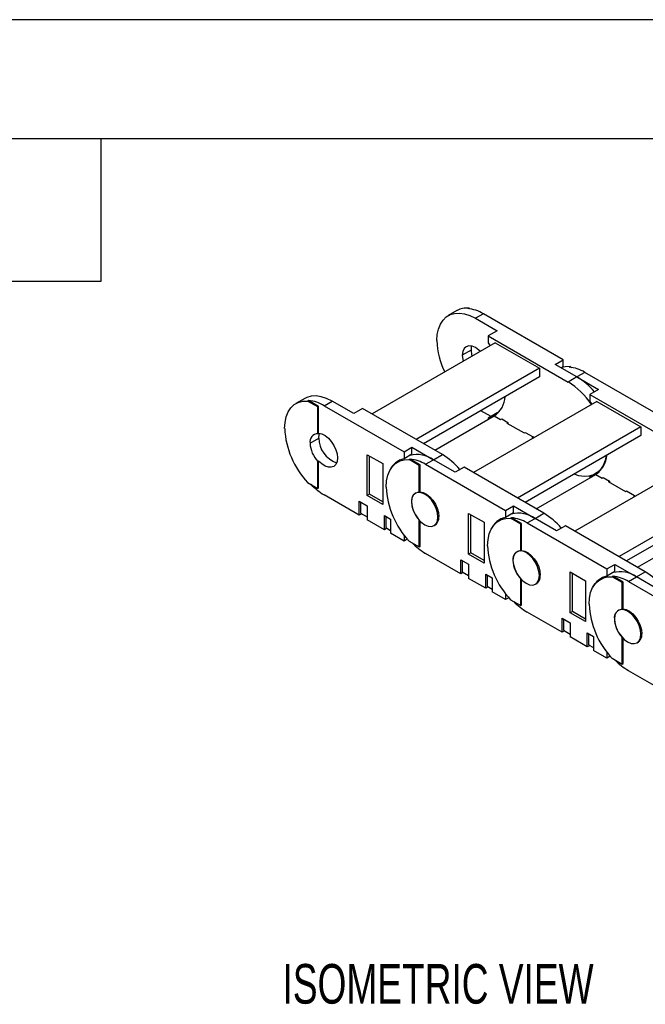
# Model space of a CAD drawing. Header units: inches. Extents: x 0 to 66, y 0 to 51.
# Tile 5 of 9: x 32.9 to 40.8, y 38.6 to 51. Entities that reach past the tile are written whole.
import ezdxf

# ---------------------------------------------------------------- set-up
doc = ezdxf.new("R2010")
doc.units = ezdxf.units.IN
doc.header["$LTSCALE"] = 6
doc.header["$MEASUREMENT"] = 0
doc.layers.add('DIMENSIONS', color=140, linetype='Continuous', lineweight=25)
doc.layers.add('TEXT', color=140, linetype='Continuous', lineweight=25)
doc.styles.add('SLDTEXTSTYLE0', font='TXT', dxfattribs={"width": 0.7})

msp = doc.modelspace()

# ---------------------------------------------------------------- linework, layer by layer
at = {"color": 7, "linetype": 'Continuous'}
msp.add_line((0.001, 51.001), (66.001, 51.001), dxfattribs=at)
for p, q in [((38.527, 47.356), (38.539, 47.363)), ((38.539, 47.363), (38.555, 47.353)), ((38.391, 47.331), (38.28, 47.267)), ((38.725, 47.29), (38.625, 47.233)), ((38.625, 47.233), (38.897, 47.075)), ((39.733, 46.709), (38.725, 47.29)), ((38.897, 47.075), (38.786, 47.011)), ((38.786, 47.011), (38.786, 46.922)), ((38.786, 47.011), (39.794, 46.429)), ((38.875, 46.924), (37.319, 46.026)), ((38.786, 46.922), (38.811, 46.887)), ((38.875, 46.924), (39.432, 46.603)), ((38.569, 46.831), (38.457, 46.767)), ((39.432, 46.603), (37.876, 45.704)), ((39.432, 46.603), (39.432, 46.493)), ((39.632, 46.651), (39.733, 46.709)), ((39.905, 46.493), (39.632, 46.651)), ((39.733, 46.62), (39.709, 46.607)), ((39.733, 46.62), (39.733, 46.709)), ((39.808, 46.617), (39.819, 46.623)), ((39.819, 46.623), (39.835, 46.614)), ((39.432, 46.493), (37.97, 45.65)), ((39.905, 46.493), (39.794, 46.429)), ((40.005, 46.551), (39.905, 46.493)), ((39.905, 46.493), (40.178, 46.336)), ((41.013, 45.969), (40.005, 46.551)), ((36.471, 46.222), (36.359, 46.158)), ((40.178, 46.336), (40.067, 46.272)), ((40.067, 46.272), (40.067, 46.183)), ((40.067, 46.272), (41.074, 45.69)), ((36.506, 46.189), (36.517, 46.196)), ((36.634, 46.116), (36.506, 46.189)), ((36.645, 46.122), (36.517, 46.196)), ((36.645, 46.122), (36.634, 46.116)), ((36.634, 45.777), (36.634, 46.116)), ((36.645, 45.783), (36.645, 46.122)), ((36.715, 46.13), (36.815, 46.188)), ((36.715, 46.13), (37.723, 45.548)), ((37.088, 46.031), (36.815, 46.188)), ((37.199, 46.095), (37.088, 46.031)), ((38.207, 45.513), (37.199, 46.095)), ((40.156, 46.185), (38.599, 45.286)), ((40.067, 46.183), (40.092, 46.148)), ((40.156, 46.185), (40.712, 45.863)), ((38.11, 45.569), (38.861, 46.003)), ((38.821, 45.994), (38.694, 46.067)), ((38.897, 46.039), (38.786, 45.974)), ((38.786, 45.974), (38.786, 45.96)), ((38.861, 46.003), (38.942, 45.956)), ((38.913, 46.042), (38.897, 46.039)), ((38.942, 45.956), (38.956, 45.964)), ((38.956, 45.964), (39.034, 45.919)), ((38.956, 45.964), (38.956, 45.964)), ((39.034, 45.92), (39.02, 45.911)), ((39.02, 45.911), (39.237, 45.786)), ((39.034, 45.919), (39.034, 45.903)), ((40.712, 45.863), (39.156, 44.965)), ((40.712, 45.863), (40.712, 45.754)), ((36.536, 45.658), (36.648, 45.722)), ((36.634, 45.777), (36.645, 45.783)), ((39.237, 45.786), (39.251, 45.794)), ((39.251, 45.794), (39.351, 45.736)), ((39.251, 45.794), (39.251, 45.794)), ((40.712, 45.754), (39.251, 44.91)), ((39.351, 45.736), (39.337, 45.728)), ((39.337, 45.728), (39.351, 45.72)), ((39.351, 45.736), (39.351, 45.72)), ((37.723, 45.548), (37.823, 45.606)), ((37.823, 45.518), (37.823, 45.606)), ((37.823, 45.606), (38.096, 45.449)), ((37.258, 44.997), (37.258, 45.511)), ((37.258, 45.511), (37.453, 45.399)), ((37.285, 45.013), (37.285, 45.495)), ((37.723, 45.548), (37.723, 45.46)), ((37.823, 45.518), (37.723, 45.46)), ((38.096, 45.449), (38.207, 45.513)), ((36.645, 45.432), (36.634, 45.426)), ((36.634, 45.087), (36.634, 45.426)), ((36.645, 45.093), (36.645, 45.432)), ((37.453, 45.399), (37.453, 44.885)), ((37.703, 45.455), (37.64, 45.419)), ((37.787, 45.45), (37.798, 45.457)), ((37.915, 45.376), (37.787, 45.45)), ((37.926, 45.383), (37.798, 45.457)), ((37.926, 45.383), (37.915, 45.376)), ((37.915, 45.038), (37.915, 45.376)), ((37.926, 45.044), (37.926, 45.383)), ((37.995, 45.391), (38.096, 45.449)), ((37.995, 45.391), (39.003, 44.809)), ((38.368, 45.291), (38.096, 45.449)), ((38.48, 45.356), (38.368, 45.291)), ((39.488, 44.774), (38.48, 45.356)), ((41.436, 45.445), (39.88, 44.547)), ((39.39, 44.83), (40.142, 45.264)), ((40.091, 45.249), (40.067, 45.235)), ((40.067, 45.235), (40.067, 45.22)), ((40.138, 45.27), (40.19, 45.3)), ((40.142, 45.264), (40.223, 45.217)), ((40.223, 45.217), (40.236, 45.225)), ((40.236, 45.225), (40.314, 45.18)), ((40.236, 45.225), (40.236, 45.225)), ((36.506, 45.161), (36.634, 45.087)), ((40.314, 45.18), (40.3, 45.172)), ((40.3, 45.172), (40.518, 45.047)), ((40.314, 45.18), (40.314, 45.164)), ((41.993, 45.124), (40.437, 44.226)), ((36.634, 45.087), (36.645, 45.093)), ((37.157, 44.749), (36.715, 45.005)), ((37.285, 45.013), (37.258, 44.997)), ((37.453, 44.885), (37.258, 44.997)), ((37.453, 44.917), (37.285, 45.013)), ((37.873, 45.03), (37.866, 45.026)), ((37.915, 45.038), (37.926, 45.044)), ((40.518, 45.047), (40.532, 45.055)), ((40.532, 45.055), (40.632, 44.997)), ((40.532, 45.055), (40.532, 45.055)), ((41.993, 45.015), (40.532, 44.171)), ((40.632, 44.997), (40.618, 44.989)), ((40.618, 44.989), (40.632, 44.981)), ((40.632, 44.997), (40.632, 44.981)), ((37.157, 44.926), (37.258, 44.868)), ((37.157, 44.749), (37.157, 44.926)), ((37.174, 44.917), (37.174, 44.775)), ((37.258, 44.868), (37.258, 44.692)), ((37.817, 44.918), (37.817, 44.919)), ((39.003, 44.809), (39.103, 44.867)), ((39.103, 44.778), (39.103, 44.867)), ((39.103, 44.867), (39.376, 44.709)), ((37.188, 44.767), (37.157, 44.749)), ((37.174, 44.775), (37.258, 44.727)), ((37.475, 44.743), (37.553, 44.698)), ((37.475, 44.566), (37.475, 44.743)), ((37.492, 44.733), (37.492, 44.592)), ((38.163, 44.732), (38.151, 44.725)), ((38.538, 44.258), (38.538, 44.772)), ((38.538, 44.772), (38.733, 44.66)), ((38.566, 44.274), (38.566, 44.756)), ((39.003, 44.809), (39.003, 44.72)), ((39.103, 44.778), (39.003, 44.72)), ((39.376, 44.709), (39.488, 44.774)), ((37.475, 44.566), (37.258, 44.692)), ((37.553, 44.698), (37.553, 44.521)), ((37.915, 44.687), (37.915, 44.686)), ((37.915, 44.348), (37.915, 44.686)), ((37.926, 44.354), (37.926, 44.675)), ((38.102, 44.617), (38.12, 44.628)), ((38.733, 44.66), (38.733, 44.145)), ((38.984, 44.716), (38.92, 44.679)), ((39.067, 44.711), (39.079, 44.717)), ((39.195, 44.637), (39.067, 44.711)), ((39.206, 44.644), (39.079, 44.717)), ((39.206, 44.644), (39.195, 44.637)), ((39.195, 44.299), (39.195, 44.637)), ((39.206, 44.305), (39.206, 44.644)), ((39.276, 44.652), (39.376, 44.709)), ((39.276, 44.652), (40.284, 44.07)), ((39.649, 44.552), (39.376, 44.709)), ((39.76, 44.616), (39.649, 44.552)), ((40.768, 44.035), (39.76, 44.616)), ((37.505, 44.584), (37.475, 44.566)), ((37.492, 44.592), (37.553, 44.557)), ((37.723, 44.423), (37.553, 44.521)), ((37.723, 44.498), (37.723, 44.423)), ((40.671, 44.091), (41.422, 44.525)), ((37.764, 44.447), (37.723, 44.423)), ((37.787, 44.421), (37.915, 44.348)), ((37.915, 44.348), (37.926, 44.354)), ((38.438, 44.01), (37.995, 44.266)), ((38.566, 44.274), (38.538, 44.258)), ((38.733, 44.145), (38.538, 44.258)), ((38.733, 44.177), (38.566, 44.274)), ((39.154, 44.291), (39.147, 44.287)), ((39.195, 44.299), (39.206, 44.305)), ((38.438, 44.187), (38.538, 44.129)), ((38.438, 44.01), (38.438, 44.187)), ((38.455, 44.177), (38.455, 44.036)), ((38.538, 44.129), (38.538, 43.952)), ((39.098, 44.179), (39.098, 44.179)), ((40.284, 44.07), (40.384, 44.128)), ((40.384, 44.039), (40.384, 44.128)), ((40.384, 44.128), (40.657, 43.97)), ((38.469, 44.028), (38.438, 44.01)), ((38.455, 44.036), (38.538, 43.988)), ((38.755, 44.004), (38.833, 43.959)), ((38.755, 43.827), (38.755, 44.004)), ((38.772, 43.994), (38.772, 43.853)), ((39.443, 43.993), (39.432, 43.986)), ((39.819, 43.518), (39.819, 44.033)), ((39.819, 44.033), (40.014, 43.92)), ((39.847, 43.535), (39.847, 44.017)), ((40.284, 44.07), (40.284, 43.981)), ((40.384, 44.039), (40.284, 43.981)), ((40.348, 43.972), (40.359, 43.978)), ((40.487, 43.904), (40.359, 43.978)), ((40.657, 43.97), (40.768, 44.035)), ((38.755, 43.827), (38.538, 43.952)), ((38.833, 43.959), (38.833, 43.782)), ((39.195, 43.608), (39.195, 43.947)), ((39.195, 43.947), (39.195, 43.947)), ((39.206, 43.615), (39.206, 43.936)), ((39.383, 43.878), (39.401, 43.888)), ((40.014, 43.92), (40.014, 43.406)), ((40.264, 43.977), (40.201, 43.94)), ((40.476, 43.898), (40.348, 43.972)), ((40.487, 43.904), (40.476, 43.898)), ((40.476, 43.559), (40.476, 43.898)), ((40.487, 43.566), (40.487, 43.904)), ((40.557, 43.912), (40.657, 43.97)), ((40.557, 43.912), (41.564, 43.331)), ((40.93, 43.813), (40.657, 43.97)), ((38.786, 43.845), (38.755, 43.827)), ((38.772, 43.853), (38.833, 43.817)), ((39.003, 43.684), (38.833, 43.782)), ((39.003, 43.759), (39.003, 43.684)), ((39.045, 43.708), (39.003, 43.684)), ((39.067, 43.682), (39.195, 43.608)), ((39.195, 43.608), (39.206, 43.615)), ((39.719, 43.271), (39.276, 43.526)), ((39.847, 43.535), (39.819, 43.518)), ((40.014, 43.406), (39.819, 43.518)), ((40.014, 43.438), (39.847, 43.535)), ((40.434, 43.552), (40.427, 43.548)), ((40.476, 43.559), (40.487, 43.566)), ((39.719, 43.448), (39.819, 43.39)), ((39.719, 43.271), (39.719, 43.448)), ((39.735, 43.438), (39.735, 43.297)), ((39.819, 43.39), (39.819, 43.213)), ((40.378, 43.44), (40.378, 43.44)), ((39.749, 43.289), (39.719, 43.271)), ((39.735, 43.297), (39.819, 43.248)), ((40.036, 43.265), (40.114, 43.22)), ((40.036, 43.088), (40.036, 43.265)), ((40.053, 43.255), (40.053, 43.113)), ((40.724, 43.254), (40.712, 43.247)), ((40.036, 43.088), (39.819, 43.213)), ((40.053, 43.113), (40.114, 43.078)), ((40.114, 43.22), (40.114, 43.043)), ((40.476, 42.869), (40.476, 43.208)), ((40.476, 43.208), (40.476, 43.208)), ((40.487, 42.876), (40.487, 43.196)), ((40.664, 43.139), (40.681, 43.149)), ((40.067, 43.105), (40.036, 43.088)), ((40.284, 42.945), (40.114, 43.043)), ((40.284, 43.02), (40.284, 42.945)), ((40.325, 42.969), (40.284, 42.945)), ((40.348, 42.943), (40.476, 42.869)), ((40.476, 42.869), (40.487, 42.876)), ((40.999, 42.532), (40.557, 42.787))]:
    msp.add_line(p, q)
at = {"flags": 128}
for points in [[(38.137, 46.951), (38.142, 47.029), (38.157, 47.098), (38.181, 47.16), (38.215, 47.211), (38.256, 47.251), (38.306, 47.279), (38.361, 47.295), (38.422, 47.299), (38.487, 47.289), (38.555, 47.267), (38.625, 47.233)], [(38.686, 46.815), (38.668, 46.832), (38.625, 46.863), (38.581, 46.882), (38.541, 46.886), (38.506, 46.875), (38.48, 46.85), (38.463, 46.813), (38.457, 46.767)], [(38.457, 46.767), (38.463, 46.713), (38.469, 46.69)], [(39.819, 46.623), (39.757, 46.621), (39.72, 46.613)], [(36.815, 46.188), (36.746, 46.222), (36.678, 46.244), (36.613, 46.254), (36.552, 46.251), (36.496, 46.235), (36.471, 46.222)], [(36.216, 45.842), (36.222, 45.92), (36.237, 45.991), (36.261, 46.052), (36.295, 46.104), (36.338, 46.144), (36.388, 46.172), (36.444, 46.187), (36.506, 46.189)], [(38.844, 45.993), (38.834, 45.989), (38.786, 45.974)], [(36.645, 45.783), (36.685, 45.775), (36.727, 45.753), (36.768, 45.72), (36.805, 45.678), (36.837, 45.629), (36.862, 45.575), (36.877, 45.522), (36.882, 45.471)], [(36.648, 45.722), (36.653, 45.769), (36.658, 45.782)], [(36.882, 45.471), (36.877, 45.426), (36.862, 45.39), (36.837, 45.365), (36.805, 45.353), (36.768, 45.354), (36.727, 45.368), (36.685, 45.395), (36.645, 45.432)], [(40.275, 45.502), (40.261, 45.438), (40.237, 45.377), (40.204, 45.326), (40.162, 45.286), (40.113, 45.257), (40.057, 45.241), (39.996, 45.238), (39.931, 45.247), (39.869, 45.267)], [(37.497, 45.103), (37.502, 45.181), (37.517, 45.252), (37.542, 45.313), (37.576, 45.364), (37.618, 45.405), (37.668, 45.433), (37.725, 45.448), (37.787, 45.45)], [(40.124, 45.254), (40.115, 45.25), (40.067, 45.235)], [(38.151, 44.725), (38.146, 44.779), (38.129, 44.835), (38.102, 44.89), (38.068, 44.941), (38.027, 44.983), (37.984, 45.015), (37.941, 45.033), (37.901, 45.037), (37.866, 45.026), (37.84, 45.002), (37.823, 44.965), (37.817, 44.918)], [(37.926, 45.044), (37.966, 45.036), (38.007, 45.014), (38.048, 44.981), (38.086, 44.939), (38.118, 44.889), (38.142, 44.836), (38.157, 44.783), (38.163, 44.732)], [(37.817, 44.918), (37.823, 44.865), (37.84, 44.809), (37.866, 44.754), (37.901, 44.703), (37.941, 44.661), (37.984, 44.629), (38.027, 44.611), (38.068, 44.607), (38.102, 44.617), (38.129, 44.642), (38.146, 44.679), (38.151, 44.725)], [(38.778, 44.364), (38.783, 44.442), (38.798, 44.512), (38.823, 44.574), (38.856, 44.625), (38.899, 44.665), (38.949, 44.693), (39.006, 44.709), (39.067, 44.711)], [(39.432, 43.986), (39.426, 44.039), (39.409, 44.096), (39.383, 44.151), (39.348, 44.201), (39.308, 44.244), (39.265, 44.276), (39.222, 44.294), (39.181, 44.298), (39.147, 44.287), (39.12, 44.263), (39.103, 44.226), (39.098, 44.179)], [(39.206, 44.305), (39.246, 44.296), (39.288, 44.275), (39.329, 44.242), (39.366, 44.199), (39.398, 44.15), (39.423, 44.097), (39.438, 44.043), (39.443, 43.992)], [(39.098, 44.179), (39.103, 44.126), (39.12, 44.07), (39.147, 44.014), (39.181, 43.964), (39.222, 43.921), (39.265, 43.89), (39.308, 43.871), (39.348, 43.867), (39.383, 43.878), (39.409, 43.903), (39.426, 43.94), (39.432, 43.986)], [(40.058, 43.625), (40.063, 43.703), (40.078, 43.773), (40.103, 43.835), (40.137, 43.886), (40.18, 43.926), (40.23, 43.954), (40.286, 43.969), (40.348, 43.972)], [(40.712, 43.247), (40.707, 43.3), (40.69, 43.356), (40.664, 43.412), (40.629, 43.462), (40.589, 43.505), (40.545, 43.536), (40.502, 43.555), (40.462, 43.559), (40.427, 43.548), (40.401, 43.523), (40.384, 43.486), (40.378, 43.44)], [(40.487, 43.566), (40.527, 43.557), (40.568, 43.536), (40.609, 43.503), (40.647, 43.46), (40.679, 43.411), (40.703, 43.358), (40.719, 43.304), (40.724, 43.253)], [(40.378, 43.44), (40.384, 43.387), (40.401, 43.33), (40.427, 43.275), (40.462, 43.225), (40.502, 43.182), (40.545, 43.15), (40.589, 43.132), (40.629, 43.128), (40.664, 43.139), (40.69, 43.163), (40.707, 43.2), (40.712, 43.247)]]:
    msp.add_lwpolyline(points, dxfattribs=at)
for centre, radius, start, end in [((38.516, 47.109), 0.254, 84.9224, 119.317), ((38.484, 46.896), 0.462, 58.5838, 84.5873), ((39.084, 46.977), 0.947, 181.5291, 206.4146), ((38.738, 46.834), 0.17, 163.1546, 180.989), ((38.857, 46.835), 0.288, 180.7254, 196.2792), ((39.764, 46.157), 0.462, 58.5838, 84.5873), ((39.446, 45.732), 0.889, 40.1591, 58.902), ((39.289, 45.612), 0.961, 33.755, 58.2966), ((38.689, 46.263), 0.312, 303.4786, 356.6728), ((36.474, 45.736), 0.462, 58.5838, 84.5873), ((37.287, 45.895), 1.072, 182.8188, 223.25), ((36.636, 45.676), 0.101, 91.1318, 190.2227), ((36.976, 45.723), 0.329, 180.0906, 251.4993), ((36.904, 45.676), 0.368, 182.8023, 222.859), ((37.886, 45.143), 0.371, 55.5461, 103.5145), ((37.748, 44.752), 0.889, 40.1591, 58.902), ((39.97, 45.524), 0.312, 303.4786, 356.6728), ((37.773, 45.214), 0.251, 101.5189, 156.0313), ((37.754, 44.996), 0.462, 58.5838, 84.5873), ((37.139, 45.721), 0.832, 224.3935, 239.3209), ((38.568, 45.156), 1.072, 182.8188, 223.25), ((37.917, 44.936), 0.101, 91.1318, 190.2227), ((38.184, 44.936), 0.368, 182.8023, 222.859), ((38.052, 44.717), 0.111, 299.2595, 7.5545), ((39.166, 44.403), 0.371, 55.5461, 103.5145), ((39.028, 44.013), 0.889, 40.1591, 58.902), ((39.053, 44.474), 0.251, 101.5189, 156.0313), ((39.035, 44.257), 0.462, 58.5838, 84.5873), ((38.42, 44.981), 0.832, 224.3935, 239.3209), ((39.848, 44.417), 1.072, 182.8188, 223.25), ((39.197, 44.197), 0.101, 91.1318, 190.2227), ((39.465, 44.197), 0.368, 182.8023, 222.859), ((39.333, 43.978), 0.111, 299.2595, 7.5545), ((40.334, 43.735), 0.251, 101.5189, 156.0313), ((40.316, 43.518), 0.462, 58.5838, 84.5873), ((40.447, 43.664), 0.371, 55.5461, 103.5145), ((40.309, 43.273), 0.889, 40.1591, 58.902), ((39.701, 44.242), 0.832, 224.3935, 239.3209), ((41.129, 43.677), 1.072, 182.8188, 223.25), ((40.478, 43.458), 0.101, 91.1318, 190.2227), ((40.745, 43.458), 0.368, 182.8023, 222.859), ((40.613, 43.239), 0.111, 299.2595, 7.5545), ((40.981, 43.503), 0.832, 224.3935, 239.3209)]:
    msp.add_arc(centre, radius, start, end)
at = {"layer": 'TEXT'}
for p, q in [((1.5, 49.5), (64.5, 49.5)), ((33.9, 47.7), (33.9, 49.5)), ((32.1, 47.7), (33.9, 47.7))]:
    msp.add_line(p, q, dxfattribs=at)

# ---------------------------------------------------------------- texts
at = {"layer": 'DIMENSIONS', "insert": (36.189, 39.086), "char_height": 0.5, "attachment_point": 1, "style": 'SLDTEXTSTYLE0'}
msp.add_mtext('ISOMETRIC VIEW', dxfattribs=at)

doc.saveas('drawing.dxf')
